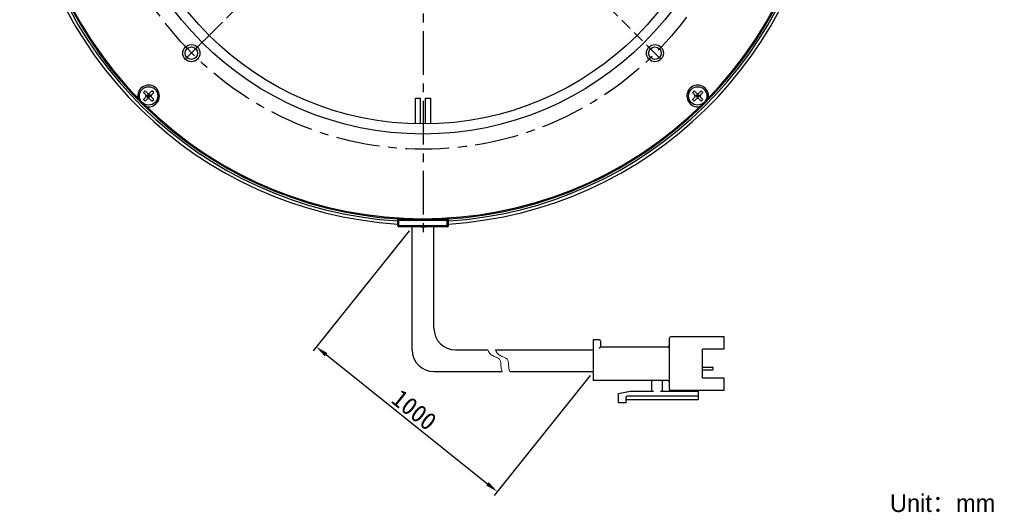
# Model space of a CAD drawing. Header units: millimetres. Extents: x 33 to 235, y -5 to 272.
# Tile 1 of 6: x 40 to 235, y -5 to 93. Entities that reach past the tile are written whole.
import ezdxf

# ---------------------------------------------------------------- set-up
doc = ezdxf.new("R2010")
doc.units = ezdxf.units.MM
doc.header["$LTSCALE"] = 23.1
doc.header["$PDMODE"] = 3
doc.header["$PDSIZE"] = 8
doc.linetypes.add('CENTER', pattern=[0.6, 0.375, -0.075, 0.075, -0.075])
doc.linetypes.add('PHANTOM', pattern=[0.8, 0.45, -0.05, 0.1, -0.05, 0.1, -0.05])
doc.layers.get('0').update_dxf_attribs({"linetype": 'CONTINUOUS'})
doc.layers.get('Defpoints').update_dxf_attribs({"linetype": 'CONTINUOUS', "lineweight": 18})
for name, color, linetype in [('00_COMPONENTS', 7, 'CONTINUOUS'), ('03_ALL_AXES', 7, 'CONTINUOUS'), ('50_ALL_DETAILS', 7, 'CONTINUOUS')]:
    doc.layers.add(name, color=color, linetype=linetype)
for name, color, linetype, lineweight in [('标注', 3, 'CONTINUOUS', 25), ('粗实线', 7, 'CONTINUOUS', 30), ('细实线', 7, 'CONTINUOUS', 15)]:
    doc.layers.add(name, color=color, linetype=linetype, lineweight=lineweight)
doc.styles.get("Standard").update_dxf_attribs({"font": 'simfang.ttf'})
doc.dimstyles.new('CST Standard', dxfattribs={"dimtxt": 3.5, "dimasz": 2.5, "dimexe": 1, "dimexo": 1, "dimgap": 0.6, "dimtad": 1, "dimtoh": 1, "dimdsep": 46, "dimtxsty": 'STANDARD', "dimcen": -2.5, "dimdle": 5, "dimadec": 1, "dimazin": 2, "dimtfac": 1, "dimtofl": 0, "dimtmove": 0, "dimatfit": 0, "dimfxl": 1, "dimtolj": 1, "dimarcsym": 0})

# ---------------------------------------------------------------- blocks, each defined once
blk = doc.blocks.new('*D9')
at = {"layer": 'Defpoints', "color": 0}
for p in [(117.96, 51.82), (153.86, 23.1), (134.82, -0.69)]:
    blk.add_point(p, dxfattribs=at)
at = {"layer": '标注', "color": 0, "linetype": 'Continuous', "lineweight": -2, "ltscale": 3}
for p, q in [((117.33, 51.04), (98.3, 27.25)), ((153.23, 22.32), (134.2, -1.47))]:
    blk.add_line(p, q, dxfattribs=at)
at = {"layer": '标注', "color": 9, "linetype": 'Continuous', "lineweight": -2, "ltscale": 3}
blk.add_line((100.87, 26.47), (132.87, 0.87), dxfattribs=at)
at = {"layer": '标注', "color": 9}
for points in [[(101.13, 26.79), (100.61, 26.14), (98.92, 28.03)], [(132.61, 0.54), (133.13, 1.2), (134.82, -0.69)]]:
    blk.add_solid(points, dxfattribs=at)
at = {"layer": '标注', "color": 7, "insert": (118.35, 15.52), "char_height": 3.5, "attachment_point": 5, "rotation": 321.3402}
blk.add_mtext('\\A1;1000{}{{\\H0.7x;}{}}', dxfattribs=at)

msp = doc.modelspace()

# ---------------------------------------------------------------- linework, layer by layer
msp.add_line((119.6418, 51.8215), (120.5979, 51.8215))
at = {"layer": '00_COMPONENTS', "color": 7}
for p, q in [((64.6473, 78.446), (65.0008, 78.7996)), ((65.1069, 77.9864), (64.6473, 78.446)), ((65.4605, 78.34), (65.0008, 78.7996)), ((65.319, 77.7743), (65.6726, 78.1278)), ((65.6726, 77.2964), (65.6726, 78.2521)), ((66.0261, 77.7743), (65.6726, 78.1278)), ((66.3443, 78.7996), (65.8847, 78.34)), ((66.6979, 78.446), (66.2383, 77.9864)), ((66.6979, 78.446), (66.3443, 78.7996)), ((173.5417, 78.446), (173.8953, 78.7996)), ((174.0013, 77.9864), (173.5417, 78.446)), ((174.3549, 78.34), (173.8953, 78.7996)), ((174.2135, 77.7743), (174.567, 78.1278)), ((174.567, 77.2964), (174.567, 78.2521)), ((174.9206, 77.7743), (174.567, 78.1278)), ((175.2388, 78.7996), (174.7792, 78.34)), ((175.5923, 78.446), (175.1327, 77.9864)), ((175.5923, 78.446), (175.2388, 78.7996)), ((65.1069, 77.5621), (64.6473, 77.1025)), ((65.0008, 76.749), (64.6473, 77.1025)), ((65.4605, 77.2086), (65.0008, 76.749)), ((65.1948, 77.7743), (66.1504, 77.7743)), ((65.6726, 77.4207), (65.319, 77.7743)), ((65.8494, 77.5975), (65.4958, 77.951)), ((65.8494, 77.951), (65.4958, 77.5975)), ((65.6726, 77.4207), (66.0261, 77.7743)), ((66.3443, 76.749), (65.8847, 77.2086)), ((66.6979, 77.1025), (66.2383, 77.5621)), ((66.3443, 76.749), (66.6979, 77.1025)), ((118.6198, 72.2419), (118.6198, 77.3215)), ((118.62, 77.3215), (119.6196, 77.3215)), ((119.6198, 72.2385), (119.6198, 77.3215)), ((120.6198, 72.2385), (120.6198, 77.3215)), ((120.62, 77.3215), (121.6196, 77.3215)), ((121.6198, 72.2419), (121.6198, 77.3215)), ((174.0013, 77.5621), (173.5417, 77.1025)), ((173.8953, 76.749), (173.5417, 77.1025)), ((174.3549, 77.2086), (173.8953, 76.749)), ((174.0892, 77.7743), (175.0448, 77.7743)), ((174.567, 77.4207), (174.2135, 77.7743)), ((174.7438, 77.5975), (174.3903, 77.951)), ((174.7438, 77.951), (174.3903, 77.5975)), ((174.567, 77.4207), (174.9206, 77.7743)), ((175.2388, 76.749), (174.7792, 77.2086)), ((175.5923, 77.1025), (175.1327, 77.5621)), ((175.2388, 76.749), (175.5923, 77.1025)), ((115.1198, 52.0215), (115.1198, 53.5988)), ((124.9198, 53.3215), (115.3198, 53.3215)), ((125.1198, 52.0215), (125.1198, 53.5988)), ((124.9198, 51.8215), (115.3198, 51.8215))]:
    msp.add_line(p, q, dxfattribs=at)
at = {"layer": '00_COMPONENTS', "color": 4}
for p, q in [((115.1198, 53.1215), (125.1198, 53.1215)), ((115.3198, 51.8215), (115.3198, 53.5859)), ((124.9198, 51.8215), (124.9198, 53.5859)), ((125.1198, 52.0215), (115.1198, 52.0215))]:
    msp.add_line(p, q, dxfattribs=at)
at = {"layer": '00_COMPONENTS', "color": 7}
for centre, radius in [((120.1198, 132.2215), 62), ((120.1198, 132.2215), 60), ((74.1579, 86.2595), 1.7), ((166.0817, 86.2595), 1.7), ((74.1579, 86.2595), 1.25), ((166.0817, 86.2595), 1.25), ((65.6726, 77.7743), 1.825), ((174.567, 77.7743), 1.825)]:
    msp.add_circle(centre, radius, dxfattribs=at)
for centre, radius, start, end in [((120.1203, 132.2254), 80.0006, 103.150882, 266.416528), ((120.1203, 132.2254), 79.4, 103.249089, 266.389235), ((120.1198, 132.2215), 79, 103.604599, 266.371259), ((120.1203, 132.2254), 79.9999, 273.582823, 76.849751), ((120.1203, 132.2254), 79.4, 273.610108, 76.751549), ((120.1198, 132.2215), 79, 273.628741, 76.395401), ((120.1198, 132.2215), 78.8, 135.277724, 224.822224), ((120.1198, 132.2215), 78.8, 315.277734, 44.822224), ((65.6726, 77.7743), 2.15, 258.588342, 191.411658), ((65.6726, 78.5521), 0.3, 225, 315), ((174.567, 77.7743), 2.15, 348.588342, 281.411658), ((174.567, 78.5521), 0.3, 225, 315), ((120.1198, 132.2215), 78.8, 225.177776, 314.722272), ((64.8948, 77.7743), 0.3, 315, 45), ((65.6726, 76.9964), 0.3, 45, 135), ((66.4504, 77.7743), 0.3, 135, 225), ((173.7892, 77.7743), 0.3, 315, 45), ((174.567, 76.9964), 0.3, 45, 135), ((175.3448, 77.7743), 0.3, 135, 225), ((115.3198, 53.1215), 0.2, 90, 165), ((124.9198, 53.1215), 0.2, 0, 90), ((115.3198, 52.0215), 0.2, 180, 270), ((124.9198, 52.0215), 0.2, 270, 360)]:
    msp.add_arc(centre, radius, start, end, dxfattribs=at)
at = {"layer": '03_ALL_AXES', "color": 1, "linetype": 'CENTER'}
msp.add_line((120.1198, 132.2215), (120.1198, 49.2215), dxfattribs=at)
at = {"layer": '50_ALL_DETAILS', "color": 1, "linetype": 'PHANTOM'}
for p, q in [((72.9558, 179.3855), (167.2838, 85.0575)), ((72.9558, 85.0575), (167.2838, 179.3855))]:
    msp.add_line(p, q, dxfattribs=at)
at = {"layer": '50_ALL_DETAILS', "color": 1, "linetype": 'CENTER'}
msp.add_circle((120.2198, 132.2215), 65, dxfattribs=at)
at = {"layer": '粗实线', "ltscale": 3}
for p, q in [((117.9565, 27.41), (117.9565, 51.8215)), ((122.2644, 31.7179), (122.2644, 51.8215)), ((126.5723, 27.41), (132.9192, 27.41)), ((134.4437, 27.41), (153.8557, 27.41)), ((122.2644, 23.1021), (135.7683, 23.1021)), ((137.2927, 23.1021), (153.8557, 23.1021))]:
    msp.add_line(p, q, dxfattribs=at)
at = {"layer": '粗实线'}
for p, q in [((153.8557, 29.4204), (153.8557, 21.379)), ((155.0045, 29.4204), (153.8557, 29.4204)), ((168.9334, 29.7076), (168.9334, 19.6558)), ((179.8467, 29.9948), (169.2206, 29.9948)), ((179.8467, 27.5536), (179.8467, 29.9948)), ((155.2917, 29.1332), (155.2917, 27.9844)), ((168.6462, 27.9844), (155.2917, 27.9844)), ((179.8467, 27.5536), (175.5388, 27.5536)), ((175.5388, 21.8098), (175.5388, 27.5536)), ((175.5388, 23.9646), (177.5205, 23.9646)), ((175.5388, 23.4611), (177.5205, 23.4611)), ((177.664, 23.6047), (177.664, 23.821)), ((179.8467, 21.8098), (175.5388, 21.8098)), ((179.8467, 19.3686), (179.8467, 21.8098)), ((168.6462, 21.379), (153.8557, 21.379)), ((165.487, 19.225), (165.487, 21.0918)), ((167.4974, 21.0918), (167.4974, 19.225)), ((158.8816, 18.7942), (161.1791, 19.225)), ((158.8816, 16.9275), (158.8816, 18.7942)), ((160.3176, 17.9327), (160.3176, 16.9275)), ((174.6772, 18.2199), (160.6048, 18.2199)), ((161.1791, 19.225), (165.7742, 19.225)), ((167.2102, 19.225), (174.6772, 19.225)), ((179.8467, 19.3686), (169.2206, 19.3686)), ((172.9541, 19.225), (172.9541, 19.3686)), ((174.6772, 19.3686), (174.6772, 17.5019)), ((160.3176, 16.9275), (158.8816, 16.9275)), ((174.6772, 17.5019), (160.3176, 17.5019))]:
    msp.add_line(p, q, dxfattribs=at)
at = {"layer": '粗实线', "ltscale": 3}
for centre in [(126.5723, 31.7179), (122.2644, 27.41)]:
    msp.add_arc(centre, 4.3079, 180, 270, dxfattribs=at)
at = {"layer": '粗实线'}
for centre, radius, start, end in [((155.0045, 29.1332), 0.2872, 0, 90), ((169.2206, 29.7076), 0.2872, 90, 180), ((168.6462, 28.2716), 0.2872, 270, 0), ((177.5205, 23.821), 0.1436, 0, 90), ((177.5205, 23.6047), 0.1436, 270, 0), ((165.1999, 21.0918), 0.2872, 0, 90), ((167.7846, 21.0918), 0.2872, 90, 180), ((168.6462, 21.0918), 0.2872, 0, 90), ((169.2206, 19.6558), 0.2872, 180, 270), ((160.6048, 17.9327), 0.2872, 90, 180)]:
    msp.add_arc(centre, radius, start, end, dxfattribs=at)
msp.add_open_spline([(155.2917, 27.9844), (155.2879, 27.9806), (155.2744, 27.9672), (155.2476, 27.9403), (155.2087, 27.9014), (155.1622, 27.8549), (155.1111, 27.8039), (155.0581, 27.7508), (155.0223, 27.7151), (155.0045, 27.6972)], degree=3, knots=[0, 0, 0, 0, 132.44496021, 469.29186831, 937.59263349, 1489.92739949, 2093.19286428, 2719.61557646, 3341.62114333, 3341.62114333, 3341.62114333, 3341.62114333], dxfattribs=at)
at = {"layer": '细实线', "ltscale": 3}
for points, knots in [([(132.9192, 27.41), (133.0921, 26.9329), (133.6757, 26.1687), (135.627, 25.7824), (135.4859, 24.1859), (135.682, 23.3601), (135.7683, 23.1021)], [0, 0, 0, 0, 610.83119015, 1204.5829362, 1830.46368675, 2133.90260583, 2133.90260583, 2133.90260583, 2133.90260583]), ([(134.4437, 27.41), (134.6165, 26.9329), (135.2001, 26.1687), (137.1514, 25.7824), (137.0103, 24.1859), (137.2064, 23.3601), (137.2927, 23.1021)], [0, 0, 0, 0, 609.2601643, 1201.48481194, 1825.75582997, 2128.41432004, 2128.41432004, 2128.41432004, 2128.41432004])]:
    msp.add_open_spline(points, degree=3, knots=knots, dxfattribs=at)

# ---------------------------------------------------------------- texts
at = {"insert": (212.6862, -1.2308), "char_height": 3.5, "width": 66.074441, "attachment_point": 1}
msp.add_mtext('{\\fFZLanTingHei-R-GBK|b0|i0|c134|p2;Unit：mm}', dxfattribs=at)

# ---------------------------------------------------------------- dimensions: what is measured, and where the dimension line sits
at = {"layer": '标注', "color": 9, "ltscale": 3}
dim = msp.add_linear_dim(base=(134.8209, -0.6914), p1=(117.9565, 51.8215), p2=(153.8557, 23.1021), angle=321.340192, text='1000{}{{\\H0.7x;}{}}', dimstyle='CST Standard', override={"dimlfac": 2, "dimclrd": 9, "dimclrt": 7}, dxfattribs=at)
dim.commit()
dim.dimension.update_dxf_attribs({"geometry": '*D9', "text_midpoint": (118.3518, 15.519)})

doc.saveas('drawing.dxf')
